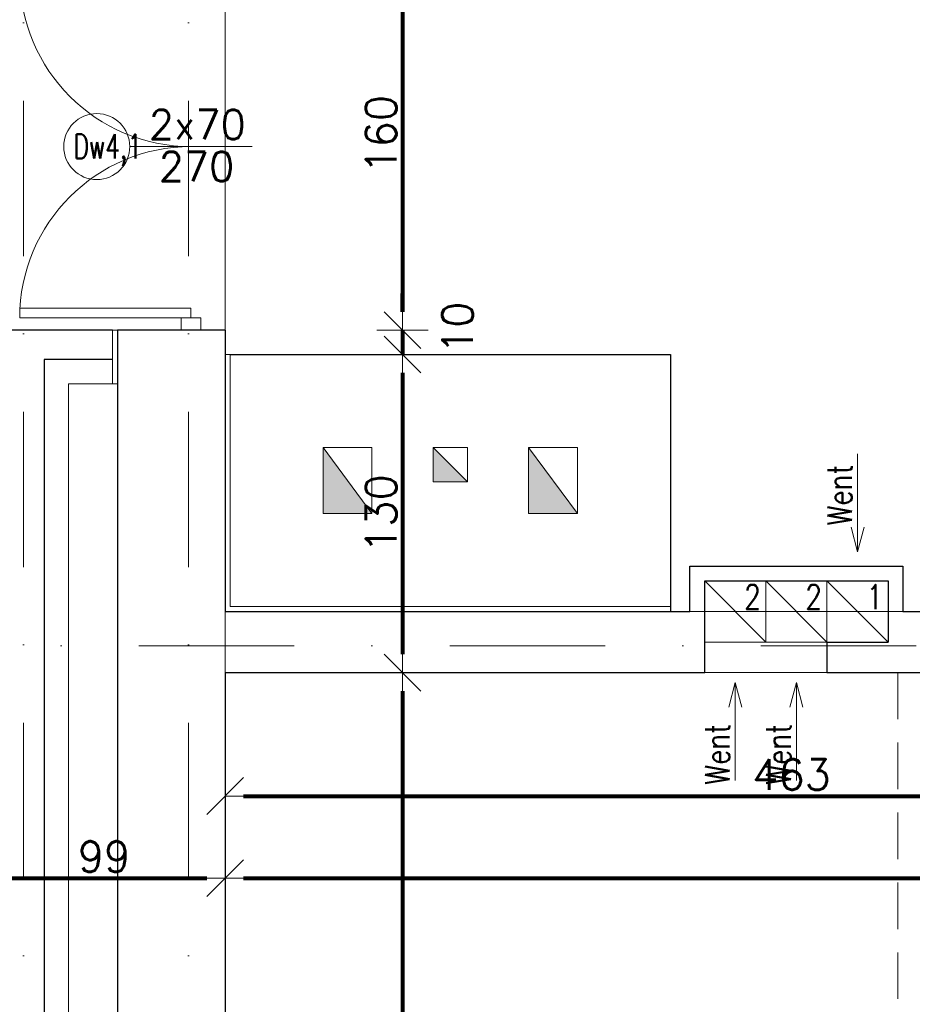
# Model space of a CAD drawing. Header units: metres. Extents: x 7408630 to 15602436, y 5561464 to 13303678.
# Tile 108 of 256: x 7411885 to 7412250, y 5566548 to 5566950. Entities that reach past the tile are written whole.
import ezdxf
from ezdxf.enums import TextEntityAlignment as Align

# ---------------------------------------------------------------- set-up
doc = ezdxf.new("R2010")
doc.units = ezdxf.units.M
doc.header["$MEASUREMENT"] = 0
doc.linetypes.add('DASHDOT', pattern=[25.4, 12.7, -6.35, 0, -6.35])
doc.linetypes.add('HIDDEN', pattern=[9.525, 6.35, -3.175])
for name, color, linetype, lineweight in [('!! 0_ Istn-sciany', 3, 'Continuous', 30), ('!! 0_ Istn-widok', 1, 'Continuous', 15), ('!! 0_Istn-drzwi', 1, 'Continuous', 13), ('!! 0_Istn-went', 5, 'Continuous', 13), ('!! 0_Opis_pom', 9, 'Continuous', 13), ('!! 0_Osie', 1, 'DASHDOT', 13), ('!! 1_OPIS POM NOWE', 140, 'Continuous', 5), ('!! 2_Opis_drzwi - remont', 9, 'Continuous', 15), ('!! wymiary osi', 250, 'Continuous', 5), ('0-osie-liniA', 14, 'DASHDOT', 5), ('Granica', 112, 'Continuous', 80)]:
    doc.layers.add(name, color=color, linetype=linetype, lineweight=lineweight)
doc.layers.add('Powierzchnia', color=140, linetype='Continuous', lineweight=5, plot=False)
doc.styles.add('ARCHETYP', font='romans.shx', dxfattribs={"height": 15})
doc.styles.add('ARIAL', font='tahoma.ttf')
doc.styles.add('TXT', font='simplex.shx')
doc.dimstyles.new('DIM50', dxfattribs={"dimscale": 5, "dimtxt": 2, "dimasz": 1, "dimexe": 0, "dimexo": 0, "dimgap": 0.5, "dimtad": 1, "dimdec": 4, "dimrnd": 0.5, "dimdsep": 46, "dimtxsty": 'TXT', "dimblk": 'TICK1', "dimblk1": 'TICK1', "dimblk2": 'TICK1', "dimsah": 1, "dimcen": 0, "dimse1": 1, "dimse2": 1, "dimclrd": 1, "dimclre": 7, "dimclrt": 9, "dimadec": 0, "dimazin": 0, "dimtfac": 1, "dimtdec": 4, "dimtmove": 2, "dimatfit": 3, "dimldrblk": 'TICK1', "dimfxl": 1, "dimtolj": 1, "dimarcsym": 0})

# ---------------------------------------------------------------- blocks, each defined once
blk = doc.blocks.new('BLOK OSI')
at = {"layer": '0-osie-liniA', "ltscale": 5}
for points in [[(50117.21142, -193635.47368), (50117.21142, -195993.9543)], [(50184.71142, -193635.47368), (50184.71142, -195993.9543)], [(48639.25763, -195002.0883), (55442.2848, -195002.0883)]]:
    blk.add_lwpolyline(points, dxfattribs=at)
blk = doc.blocks.new('TICK1')
at = {"color": 0}
for p, q in [((0, -1.4), (0, 1.4)), ((0, 0), (-1, 0))]:
    blk.add_line(p, q, dxfattribs=at)
at = {"color": 2}
blk.add_line((-1, -1), (1, 1), dxfattribs=at)
blk = doc.blocks.new('*D505')
at = {"layer": '!! wymiary osi', "color": 1, "lineweight": -2, "transparency": 16777216}
blk.add_line((72551.92, -195035.52), (72635.92, -195035.52), dxfattribs=at)
at = {"layer": 'DEFPOINTS', "color": 0, "transparency": 16777216}
for p in [(72544.42, -194944.59), (72643.42, -194951.59), (72643.42, -195035.52)]:
    blk.add_point(p, dxfattribs=at)
at = {"layer": '!! wymiary osi', "color": 1, "lineweight": -2, "transparency": 16777216, "xscale": 7.5, "yscale": 7.5, "zscale": 7.5, "rotation": 180}
blk.add_blockref('TICK1', (72544.42, -195035.52), dxfattribs=at)
at = {"layer": '!! wymiary osi', "color": 1, "lineweight": -2, "transparency": 16777216, "xscale": 7.5, "yscale": 7.5, "zscale": 7.5}
blk.add_blockref('TICK1', (72643.42, -195035.52), dxfattribs=at)
at = {"layer": '!! wymiary osi', "color": 9, "transparency": 16777216, "insert": (72593.92, -195026.77), "char_height": 12.5, "attachment_point": 5, "style": 'TXT'}
blk.add_mtext('\\A1;99', dxfattribs=at)
blk = doc.blocks.new('*D506')
at = {"layer": '!! wymiary osi', "color": 1, "lineweight": -2, "transparency": 16777216}
blk.add_line((72650.92, -195035.52), (73513.92, -195035.52), dxfattribs=at)
at = {"layer": 'DEFPOINTS', "color": 0, "transparency": 16777216}
for p in [(72643.42, -194951.59), (73521.42, -194951.59), (73521.42, -195035.52)]:
    blk.add_point(p, dxfattribs=at)
at = {"layer": '!! wymiary osi', "color": 1, "lineweight": -2, "transparency": 16777216, "xscale": 7.5, "yscale": 7.5, "zscale": 7.5, "rotation": 180}
blk.add_blockref('TICK1', (72643.42, -195035.52), dxfattribs=at)
at = {"layer": '!! wymiary osi', "color": 1, "lineweight": -2, "transparency": 16777216, "xscale": 7.5, "yscale": 7.5, "zscale": 7.5}
blk.add_blockref('TICK1', (73521.42, -195035.52), dxfattribs=at)
at = {"layer": '!! wymiary osi', "color": 9, "transparency": 16777216, "insert": (73082.42, -195026.77), "char_height": 12.5, "attachment_point": 5, "style": 'TXT'}
blk.add_mtext('\\A1;878', dxfattribs=at)
blk = doc.blocks.new('*D598')
at = {"layer": '!! wymiary osi', "color": 1, "lineweight": -2, "transparency": 16777216}
blk.add_line((72715.9, -194659.09), (72715.9, -194804.09), dxfattribs=at)
at = {"layer": 'DEFPOINTS', "color": 0, "transparency": 16777216}
for p in [(72662.76, -194651.59), (72662.76, -194811.59), (72715.9, -194811.59)]:
    blk.add_point(p, dxfattribs=at)
at = {"layer": '!! wymiary osi', "color": 1, "lineweight": -2, "transparency": 16777216, "xscale": 7.5, "yscale": 7.5, "zscale": 7.5}
for p, rotation in [((72715.9, -194651.59), 90), ((72715.9, -194811.59), 270)]:
    blk.add_blockref('TICK1', p, dxfattribs=dict(at, rotation=rotation))
at = {"layer": '!! wymiary osi', "color": 9, "transparency": 16777216, "insert": (72707.15, -194731.59), "char_height": 12.5, "attachment_point": 5, "rotation": 90, "style": 'TXT'}
blk.add_mtext('\\A1;160', dxfattribs=at)
blk = doc.blocks.new('*D599')
at = {"layer": '!! wymiary osi', "color": 1, "lineweight": -2, "transparency": 16777216}
for p, q in [((72715.9, -194804.09), (72715.9, -194796.59)), ((72715.9, -194811.59), (72715.9, -194821.59)), ((72715.9, -194829.09), (72715.9, -194836.59))]:
    blk.add_line(p, q, dxfattribs=at)
at = {"layer": 'DEFPOINTS', "color": 0, "transparency": 16777216}
for p in [(72643.42, -194811.59), (72643.42, -194821.59), (72715.9, -194821.59)]:
    blk.add_point(p, dxfattribs=at)
at = {"layer": '!! wymiary osi', "color": 1, "lineweight": -2, "transparency": 16777216, "xscale": 7.5, "yscale": 7.5, "zscale": 7.5}
for p, rotation in [((72715.9, -194811.59), 270), ((72715.9, -194821.59), 90)]:
    blk.add_blockref('TICK1', p, dxfattribs=dict(at, rotation=rotation))
at = {"layer": '!! wymiary osi', "color": 9, "transparency": 16777216, "insert": (72738.4, -194810.68), "char_height": 12.5, "attachment_point": 5, "rotation": 90, "style": 'TXT'}
blk.add_mtext('\\A1;10', dxfattribs=at)
blk = doc.blocks.new('*D600')
at = {"layer": '!! wymiary osi', "color": 1, "lineweight": -2, "transparency": 16777216}
blk.add_line((72715.9, -194829.09), (72715.9, -194944.09), dxfattribs=at)
at = {"layer": 'DEFPOINTS', "color": 0, "transparency": 16777216}
for p in [(72662.76, -194821.59), (72662.76, -194951.59), (72715.9, -194951.59)]:
    blk.add_point(p, dxfattribs=at)
at = {"layer": '!! wymiary osi', "color": 1, "lineweight": -2, "transparency": 16777216, "xscale": 7.5, "yscale": 7.5, "zscale": 7.5}
for p, rotation in [((72715.9, -194821.59), 90), ((72715.9, -194951.59), 270)]:
    blk.add_blockref('TICK1', p, dxfattribs=dict(at, rotation=rotation))
at = {"layer": '!! wymiary osi', "color": 9, "transparency": 16777216, "insert": (72707.15, -194886.59), "char_height": 12.5, "attachment_point": 5, "rotation": 90, "style": 'TXT'}
blk.add_mtext('\\A1;130', dxfattribs=at)
blk = doc.blocks.new('*D601')
at = {"layer": '!! wymiary osi', "color": 1, "lineweight": -2, "transparency": 16777216}
blk.add_line((72715.9, -194959.09), (72715.9, -195580.09), dxfattribs=at)
at = {"layer": 'DEFPOINTS', "color": 0, "transparency": 16777216}
for p in [(72662.76, -194951.59), (72662.76, -195587.59), (72715.9, -195587.59)]:
    blk.add_point(p, dxfattribs=at)
at = {"layer": '!! wymiary osi', "color": 1, "lineweight": -2, "transparency": 16777216, "xscale": 7.5, "yscale": 7.5, "zscale": 7.5}
for p, rotation in [((72715.9, -194951.59), 90), ((72715.9, -195587.59), 270)]:
    blk.add_blockref('TICK1', p, dxfattribs=dict(at, rotation=rotation))
at = {"layer": '!! wymiary osi', "color": 9, "transparency": 16777216, "insert": (72707.15, -195269.59), "char_height": 12.5, "attachment_point": 5, "rotation": 90, "style": 'TXT'}
blk.add_mtext('\\A1;636', dxfattribs=at)
blk = doc.blocks.new('*D602')
at = {"layer": '!! wymiary osi', "color": 1, "lineweight": -2, "transparency": 16777216}
blk.add_line((72650.92, -195002), (73098.92, -195002), dxfattribs=at)
at = {"layer": 'DEFPOINTS', "color": 0, "transparency": 16777216}
for p in [(72643.42, -194951.59), (73106.42, -194951.59), (73106.42, -195002)]:
    blk.add_point(p, dxfattribs=at)
at = {"layer": '!! wymiary osi', "color": 1, "lineweight": -2, "transparency": 16777216, "xscale": 7.5, "yscale": 7.5, "zscale": 7.5, "rotation": 180}
blk.add_blockref('TICK1', (72643.42, -195002), dxfattribs=at)
at = {"layer": '!! wymiary osi', "color": 1, "lineweight": -2, "transparency": 16777216, "xscale": 7.5, "yscale": 7.5, "zscale": 7.5}
blk.add_blockref('TICK1', (73106.42, -195002), dxfattribs=at)
at = {"layer": '!! wymiary osi', "color": 9, "transparency": 16777216, "insert": (72874.92, -194993.25), "char_height": 12.5, "attachment_point": 5, "style": 'TXT'}
blk.add_mtext('\\A1;463', dxfattribs=at)
blk = doc.blocks.new('A$C9c944097')
at = {"layer": '!! 0_Istn-went'}
for points in [[(1306.5, -481.47213), (1306.5, -508.47213), (1326.5, -508.47213)], [(1365.5, -495.47213), (1351.5, -481.47213), (1351.5, -495.47213)], [(1390.5, -508.47213), (1410.5, -508.47213), (1390.5, -481.47213)]]:
    blk.add_hatch(color=256, dxfattribs=at).paths.add_polyline_path(points)
at = {"layer": '!! 0_ Istn-sciany'}
blk.add_line((1192.5, -445.47213), (1192.5, -1209.47213), dxfattribs=at)
for points in [[(1220.5, -433.47213), (1167.5, -433.47213)], [(1222.5, -433.47213), (1222.5, -1253.47213)], [(1266.5, -433.47213), (1222.5, -433.47213)], [(1266.5, -433.47213), (1266.5, -548.47213)], [(1220.5, -445.47213), (1192.5, -445.47213)], [(1268.5, -443.47213), (1448.5, -443.47213)], [(1448.5, -443.47213), (1448.5, -548.47213)], [(1456.5, -548.47213), (1456.5, -529.97213)], [(1456.5, -529.97213), (1543.5, -529.97213)], [(1543.5, -529.97213), (1543.5, -548.47213)], [(1462.5, -573.47213), (1462.5, -535.97213)], [(1462.5, -535.97213), (1537.5, -535.97213)], [(1537.5, -535.97213), (1537.5, -560.97213)], [(1266.5, -548.47213), (1456.5, -548.47213)], [(1543.5, -548.47213), (1729.5, -548.47213)], [(1512.5, -560.97213), (1537.5, -560.97213)], [(1512.5, -560.97213), (1512.5, -573.47213)], [(1266.5, -573.47213), (1462.5, -573.47213)], [(1266.5, -573.47213), (1266.5, -1209.47213)], [(1512.5, -573.47213), (1729.5, -573.47213)]]:
    blk.add_lwpolyline(points, dxfattribs=at)
at = {"layer": '!! 0_ Istn-widok', "linetype": 'HIDDEN', "ltscale": 3}
blk.add_line((1541.50659, -573.47213), (1541.50659, -1209.47213), dxfattribs=at)
blk.add_lwpolyline([(1266.5, -283.47213), (1266.5, -433.47213)], dxfattribs=at)
at = {"layer": '!! 0_ Istn-widok'}
for points in [[(1220.5, -433.47213), (1220.5, -455.47213)], [(1220.5, -433.47213), (1222.5, -433.47213)], [(1268.5, -443.47213), (1268.5, -546.47213)], [(1202.5, -455.47213), (1202.5, -1199.47213)], [(1220.5, -455.47213), (1202.5, -455.47213)], [(1220.5, -455.47213), (1222.5, -455.47213)], [(1268.5, -546.47213), (1448.5, -546.47213)], [(1266.5, -548.47213), (1266.5, -573.47213)], [(1456.5, -548.47213), (1462.5, -548.47213)], [(1543.5, -548.47213), (1537.5, -548.47213)]]:
    blk.add_lwpolyline(points, dxfattribs=at)
at = {"layer": '!! 0_Istn-drzwi'}
blk.add_lwpolyline([(1277.5, -358.47213), (1227.5, -358.47213)], dxfattribs=at)
for points in [[(1182.5, -424.47213), (1252.5, -424.47213), (1252.5, -428.47213), (1182.5, -428.47213)], [(1256.5, -428.47213), (1256.5, -433.47213), (1248.5, -433.47213), (1248.5, -428.47213)]]:
    blk.add_lwpolyline(points, close=True, dxfattribs=at)
for centre, start, end in [((1252.5, -288.47213), 180, 270), ((1252.5, -428.47213), 90, 180)]:
    blk.add_arc(centre, 70, start, end, dxfattribs=at)
at = {"layer": '!! 0_Istn-went'}
for points in [[(1306.5, -481.47213), (1326.5, -481.47213)], [(1306.5, -481.47213), (1306.5, -508.47213)], [(1306.5, -481.47213), (1326.5, -508.47213)], [(1326.5, -481.47213), (1326.5, -508.47213)], [(1351.5, -481.47213), (1365.5, -481.47213)], [(1351.5, -481.47213), (1351.5, -495.47213)], [(1351.5, -481.47213), (1365.5, -495.47213)], [(1365.5, -481.47213), (1365.5, -495.47213)], [(1390.5, -481.47213), (1410.5, -481.47213)], [(1390.5, -481.47213), (1390.5, -508.47213)], [(1390.5, -481.47213), (1410.5, -508.47213)], [(1410.5, -481.47213), (1410.5, -508.47213)], [(1525, -484.01507), (1525, -524.0616)], [(1351.5, -495.47213), (1365.5, -495.47213)], [(1306.5, -508.47213), (1326.5, -508.47213)], [(1390.5, -508.47213), (1410.5, -508.47213)], [(1525, -524.0616), (1522.32051, -514.0616)], [(1525, -524.0616), (1527.67949, -514.0616)], [(1462.5, -535.97213), (1487.5, -560.97213)], [(1487.5, -535.97213), (1512.5, -560.97213)], [(1512.5, -535.97213), (1537.5, -560.97213)], [(1462.5, -573.47213), (1512.5, -573.47213)], [(1475, -577.52406), (1472.32051, -587.52406)], [(1475, -617.57058), (1475, -577.52406)], [(1475, -577.52406), (1477.67949, -587.52406)], [(1500, -577.52406), (1497.32051, -587.52406)], [(1500, -617.57058), (1500, -577.52406)], [(1500, -577.52406), (1502.67949, -587.52406)]]:
    blk.add_lwpolyline(points, dxfattribs=at)
for points in [[(1462.5, -535.97213), (1487.5, -535.97213), (1487.5, -560.97213), (1462.5, -560.97213)], [(1487.5, -535.97213), (1512.5, -535.97213), (1512.5, -560.97213), (1487.5, -560.97213)], [(1512.5, -535.97213), (1537.5, -535.97213), (1537.5, -560.97213), (1512.5, -560.97213)]]:
    blk.add_lwpolyline(points, close=True, dxfattribs=at)
at = {"layer": '!! 2_Opis_drzwi - remont'}
blk.add_circle((1214, -358.47213), 13.5, dxfattribs=at)
at = {"layer": 'Powierzchnia'}
for points in [[(4241.5, -548.47213), (1448.5, -548.47213), (1448.5, -443.47213), (1266.5, -443.47213), (1266.5, -273.47213), (4241.5, -273.47213)], [(1266.5, -573.47213), (2144.5, -573.47213), (2144.5, -1209.47213), (1266.5, -1209.47213)]]:
    blk.add_lwpolyline(points, close=True, dxfattribs=at)
at = {"layer": '!! 0_Osie'}
blk.add_blockref('BLOK OSI', (-48933.21142, 194439.57635), dxfattribs=at)
at = {"layer": '!! 0_Istn-drzwi', "color": 8, "style": 'ARCHETYP'}
for s, p in [('2x70', (1235.30437, -355.47213)), ('270', (1239.3378, -372.61926))]:
    blk.add_text(s, height=12, rotation=360, dxfattribs=at).set_placement(p)
at = {"layer": '!! 0_Istn-went', "style": 'ARCHETYP', "width": 0.8}
for s, rotation, p in [('Went', 90, (1522.66977, -513.39184)), ('2', 0, (1478.62057, -547.5118)), ('2', 0, (1503.62057, -547.5118)), ('1', 0, (1528.62057, -547.5118)), ('Went', 90, (1472.66977, -619.35747)), ('Went', 90, (1497.66977, -619.35747))]:
    blk.add_text(s, height=10, rotation=rotation, dxfattribs=at).set_placement(p)
at = {"layer": '!! 0_Opis_pom', "ltscale": 0.7, "style": 'ARIAL'}
for tag, p in [('B2,14', (2497.12282, -23.97252)), ('B2,12', (1965.56932, -35.77631)), ('B2,11', (1692.08817, -60.77765)), ('B2,16', (3818.15438, -63.71828)), ('B2,19.1', (5324.74708, -87.92078)), ('B2,17', (4129.82322, -93.25972)), ('B2,15', (3189.46558, -109.69496)), ('B2,10', (1351.71035, -111.25665)), ('B2,13', (2272.99389, -121.89624)), ('A2,5', (1075.52681, -127.78965)), ('B2,18', (4545.51277, -234.12017)), ('B2,19', (5775.76711, -239.42159)), ('A2,4', (318.83322, -329.3265)), ('A2.1', (994.53557, -353.44633)), ('B2.7', (3171.3557, -458.01164)), ('A2.2', (994.53557, -692.67095)), ('B2.2', (3599.26223, -690.3637)), ('B2,21', (4593.23787, -912.69388)), ('B2,9', (1798.58924, -939.09545)), ('A2.3', (455.44717, -940.66614)), ('B2,4', (3116.67143, -940.65712)), ('B2,3', (3297.35823, -941.16418)), ('B2,8', (2517.28573, -960.07338)), ('B2,20', (5834.09772, -965.70749)), ('B2.1', (3927.81794, -970.24709)), ('B2,5', (3309.56672, -1129.12418)), ('B2,6', (3122.36837, -1171.43557)), ('C2,2', (3435.86614, -1487.77973)), ('C2,1', (3957.73656, -2408.10352)), ('C2,3', (3457.72791, -2555.15039)), ('D1,1', (2554.19917, -3205.91504)), ('C2,4', (3866.78124, -3285.77383)), ('D1,4', (1780.27581, -3366.18103)), ('D1,6', (1380.86316, -3373.10994)), ('D1,3', (2098.36626, -3546.18257)), ('C2,5', (3178.15957, -3610.67242)), ('D1,5', (1914.6928, -3621.18339)), ('D1,2', (2201.15492, -3794.18451)), ('D1,7', (477.95048, -4408.76849)), ('D1,8', (338.43039, -4834.32895))]:
    blk.add_attdef(tag, text='', height=11.968, dxfattribs=at).set_placement(p, align=Align.MIDDLE_CENTER)
at = {"layer": '!! 1_OPIS POM NOWE', "style": 'ARIAL'}
for tag, p in [('C2.5B', (3593.7377, -3168.5911)), ('C2,5C', (3526.78796, -3281.02046)), ('C2.4', (3997.15534, -3347.99835)), ('E2,2', (2945.33506, -3413.31629)), ('C2,5A', (3566.4961, -3615.37865)), ('E2.9', (3984.52714, -3783.77287)), ('E2.7', (4645.53364, -3784.14655)), ('D1,2', (2903.25587, -3794.18451)), ('E2.2', (3405.83089, -4049.74196)), ('E2.8', (4380.36687, -4058.97571)), ('E2.6', (5154.87983, -4066.29138)), ('E2.1', (4427.07303, -4318.94156)), ('E2,3', (3401.59976, -4465.83792)), ('E2.4', (3758.95342, -4705.0924)), ('E2.5', (5238.11734, -4786.79525))]:
    blk.add_attdef(tag, text='', height=11.968, dxfattribs=at).set_placement(p, align=Align.MIDDLE_CENTER)
at = {"layer": '!! 2_Opis_drzwi - remont', "style": 'ARCHETYP', "width": 0.7}
blk.add_text('Dw4,1', height=10, dxfattribs=at).set_placement((1204.58194, -363.39381))
at = {"layer": '!! wymiary osi'}
for base, p1, p2, picture, middle in [((1338.97552, -433.47213), (1285.83966, -273.47213), (1285.83966, -433.47213), '*D598', (1330.22552, -353.47213)), ((1338.97552, -573.47213), (1285.83966, -443.47213), (1285.83966, -573.47213), '*D600', (1330.22552, -508.47213)), ((1338.97552, -1209.47213), (1285.83966, -573.47213), (1285.83966, -1209.47213), '*D601', (1330.22552, -891.47213))]:
    dim = blk.add_linear_dim(base=base, p1=p1, p2=p2, angle=90, dimstyle='DIM50', dxfattribs=at)
    dim.commit()
    dim.dimension.update_dxf_attribs({"geometry": picture, "text_midpoint": middle, "insert": (-71376.92327, 194378.11618)})
dim = blk.add_linear_dim(base=(1338.97552, -443.47213), p1=(1266.5, -433.47213), p2=(1266.5, -443.47213), angle=90, dimstyle='DIM50', dxfattribs=at)
dim.commit()
dim.dimension.update_dxf_attribs({"geometry": '*D599', "text_midpoint": (1361.47552, -432.56251), "dimtype": 128, "insert": (-71376.92327, 194378.11618)})
for base, p1, p2, picture, middle in [((1266.5, -657.39929), (1167.5, -566.47213), (1266.5, -573.47213), '*D505', (1217, -648.64929)), ((2144.5, -657.39929), (1266.5, -573.47213), (2144.5, -573.47213), '*D506', (1705.5, -648.64929)), ((1729.5, -623.88662), (1266.5, -573.47213), (1729.5, -573.47213), '*D602', (1498, -615.13662))]:
    dim = blk.add_linear_dim(base=base, p1=p1, p2=p2, dimstyle='DIM50', dxfattribs=at)
    dim.commit()
    dim.dimension.update_dxf_attribs({"geometry": picture, "text_midpoint": middle, "insert": (-71376.92327, 194378.11618)})

msp = doc.modelspace()

# ---------------------------------------------------------------- block references
at = {"layer": 'Granica'}
msp.add_blockref('A$C9c944097', (7410702.59401, 5567256.9858), dxfattribs=at)

doc.saveas('drawing.dxf')
